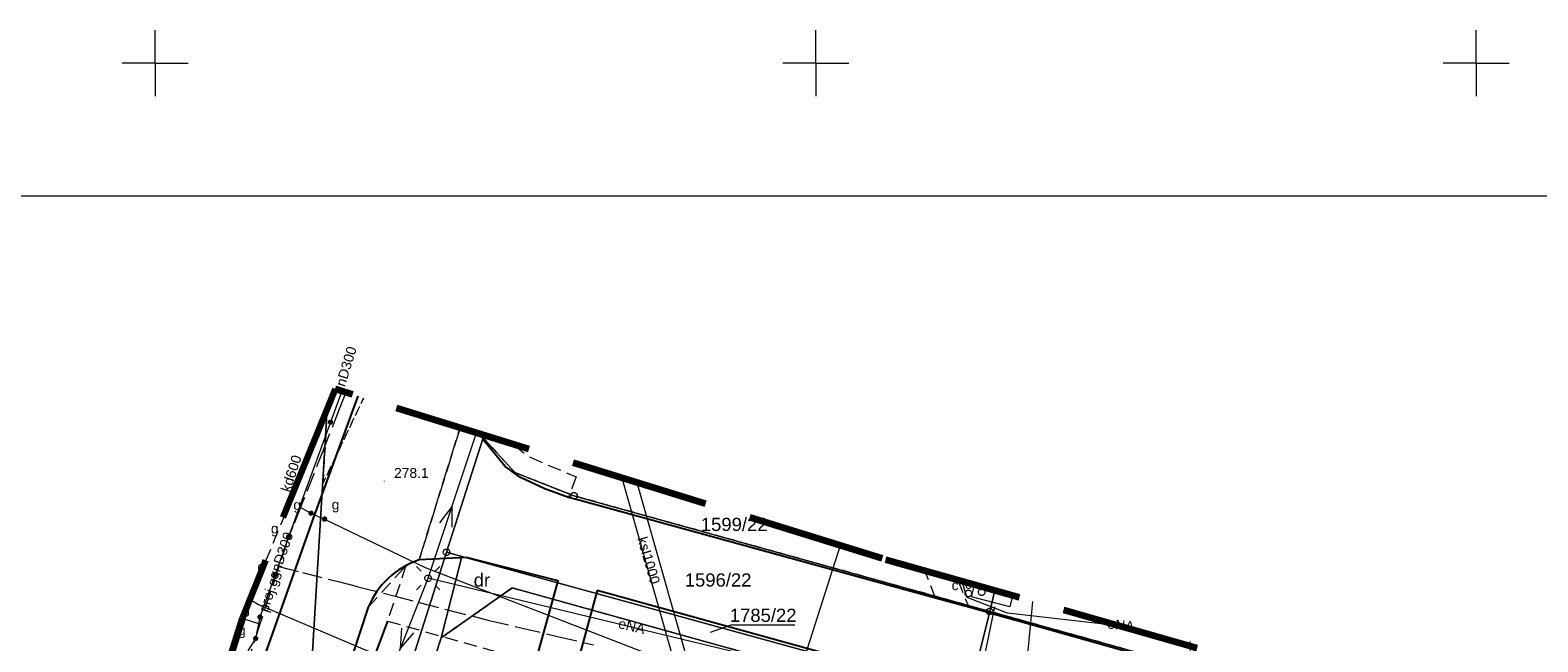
# Model space of a CAD drawing. Extents: x 0 to 6568752, y 0 to 5584302.
# Tile 20 of 58: x 6568291 to 6568405, y 5584256 to 5584302. Entities that reach past the tile are written whole.
import ezdxf
from ezdxf.enums import TextEntityAlignment as Align

# ---------------------------------------------------------------- set-up
doc = ezdxf.new("R2010")
doc.units = 0
for name, pattern in [('GAK', [3.5, 2, -0.7, 0.1, -0.7]), ('PRZER1-1', [1, 0.5, -0.5]), ('PRZER2-1', [1.5, 1, -0.5]), ('PRZER3-1', [2, 1.5, -0.5])]:
    doc.linetypes.add(name, pattern=pattern)
doc.layers.get('0').update_dxf_attribs({"linetype": 'CONTINUOUS'})
for name, color, linetype, lineweight in [('EGDE', 7, 'CONTINUOUS', 18), ('EGDE_O', 7, 'CONTINUOUS', 18), ('EGPG', 7, 'CONTINUOUS', 18), ('OTKC', 7, 'CONTINUOUS', 18), ('OTKJ', 7, 'CONTINUOUS', 18), ('OTKK', 7, 'CONTINUOUS', 25), ('OTRN', 7, 'CONTINUOUS', 13), ('OTRN_O', 7, 'CONTINUOUS', 13), ('ramka sekcji', 7, 'CONTINUOUS', 18), ('siec', 7, 'GAK', 70), ('SUEO', 7, 'CONTINUOUS', 18), ('SUPK', 7, 'CONTINUOUS', 18), ('SUPW', 7, 'CONTINUOUS', 18), ('SUPW_O', 7, 'CONTINUOUS', 18), ('zakres', 6, 'PRZER3-1', 106)]:
    doc.layers.add(name, color=color, linetype=linetype, lineweight=lineweight)
for name, color, linetype, lineweight, true_color in [('EGUG', 7, 'CONTINUOUS', 18, 0x008000), ('EGUG_O', 7, 'CONTINUOUS', 18, 0x008000), ('SUCP', 7, 'CONTINUOUS', 18, 0xd200d2), ('SUEP', 1, 'CONTINUOUS', 18, 0xff0000), ('SUEP_O', 1, 'CONTINUOUS', 18, 0xff0000), ('SUGP', 7, 'CONTINUOUS', 18, 0xbfbf00), ('SUGP_O', 7, 'CONTINUOUS', 18, 0xbfbf00), ('SUGU', 7, 'CONTINUOUS', 18, 0xbfbf00), ('SUGU_O', 7, 'CONTINUOUS', 18, 0xbfbf00), ('SUGW', 7, 'CONTINUOUS', 18, 0xbfbf00), ('SUGW_O', 7, 'CONTINUOUS', 18, 0xbfbf00), ('SUKP', 7, 'CONTINUOUS', 18, 0x803300), ('SUKP_O', 7, 'CONTINUOUS', 18, 0x803300), ('SUTP', 7, 'CONTINUOUS', 18, 0xff9100)]:
    doc.layers.add(name, color=color, linetype=linetype, lineweight=lineweight, true_color=true_color)
doc.styles.add('Arial', font='arial.ttf')

# ---------------------------------------------------------------- blocks, each defined once
blk = doc.blocks.new('D_GSPWPN1')
blk.add_hatch(color=0).paths.add_polyline_path([(-0.045, 0), (-0.043467, -0.011647), (-0.038971, -0.0225), (-0.03182, -0.03182), (-0.0225, -0.038971), (-0.011647, -0.043467), (0, -0.045), (0.011647, -0.043467), (0.0225, -0.038971), (0.03182, -0.03182), (0.038971, -0.0225), (0.043467, -0.011647), (0.045, 0), (0.043467, 0.011647), (0.038971, 0.0225), (0.03182, 0.03182), (0.0225, 0.038971), (0.011647, 0.043467), (0, 0.045), (-0.011647, 0.043467), (-0.0225, 0.038971), (-0.03182, 0.03182), (-0.038971, 0.0225), (-0.043467, 0.011647)])
blk = doc.blocks.new('D_GUPIWZ1_1')
at = {"color": 0}
blk.add_lwpolyline([(0, 0.25), (0.064705, 0.241481), (0.125, 0.216506), (0.176777, 0.176777), (0.216506, 0.125), (0.241481, 0.064705), (0.25, 0), (0.241481, -0.064705), (0.216506, -0.125), (0.176777, -0.176777), (0.125, -0.216506), (0.064705, -0.241481), (0, -0.25), (-0.064705, -0.241481), (-0.125, -0.216506), (-0.176777, -0.176777), (-0.216506, -0.125), (-0.241481, -0.064705), (-0.25, 0), (-0.241481, 0.064705), (-0.216506, 0.125), (-0.176777, 0.176777), (-0.125, 0.216506), (-0.064705, 0.241481)], close=True, dxfattribs=at)
blk = doc.blocks.new('D_GUPGUT1')
blk.add_hatch(color=0).paths.add_polyline_path([(-0.2, 0), (-0.193185, -0.051764), (-0.173205, -0.1), (-0.141421, -0.141421), (-0.1, -0.173205), (-0.051764, -0.193185), (0, -0.2), (0.051764, -0.193185), (0.1, -0.173205), (0.141421, -0.141421), (0.173205, -0.1), (0.193185, -0.051764), (0.2, 0), (0.193185, 0.051764), (0.173205, 0.1), (0.141421, 0.141421), (0.1, 0.173205), (0.051764, 0.193185), (0, 0.2), (-0.051764, 0.193185), (-0.1, 0.173205), (-0.141421, 0.141421), (-0.173205, 0.1), (-0.193185, 0.051764)])
blk = doc.blocks.new('D_GUPGZA1')
blk.add_hatch(color=0).paths.add_polyline_path([(-0.2, 0), (-0.193185, -0.051764), (-0.173205, -0.1), (-0.141421, -0.141421), (-0.1, -0.173205), (-0.051764, -0.193185), (0, -0.2), (0.051764, -0.193185), (0.1, -0.173205), (0.141421, -0.141421), (0.173205, -0.1), (0.193185, -0.051764), (0.2, 0), (0.193185, 0.051764), (0.173205, 0.1), (0.141421, 0.141421), (0.1, 0.173205), (0.051764, 0.193185), (0, 0.2), (-0.051764, 0.193185), (-0.1, 0.173205), (-0.141421, 0.141421), (-0.173205, 0.1), (-0.193185, 0.051764)])
blk = doc.blocks.new('D_GEPPGD1_1')
at = {"color": 0}
blk.add_lwpolyline([(0, 0.25), (0.077254, 0.237764), (0.146946, 0.202254), (0.202254, 0.146946), (0.237764, 0.077254), (0.25, 0), (0.237764, -0.077254), (0.202254, -0.146946), (0.146946, -0.202254), (0.077254, -0.237764), (0, -0.25), (-0.077254, -0.237764), (-0.146946, -0.202254), (-0.202254, -0.146946), (-0.237764, -0.077254), (-0.25, 0), (-0.237764, 0.077254), (-0.202254, 0.146946), (-0.146946, 0.202254), (-0.077254, 0.237764)], close=True, dxfattribs=at)
blk = doc.blocks.new('D_GEPPGD1_2')
blk.add_hatch(color=0).paths.add_polyline_path([(0, -0.045), (0.013906, -0.042798), (0.02645, -0.036406), (0.036406, -0.02645), (0.042798, -0.013906), (0.045, 0), (0.042798, 0.013906), (0.036406, 0.02645), (0.02645, 0.036406), (0.013906, 0.042798), (0, 0.045), (-0.013906, 0.042798), (-0.02645, 0.036406), (-0.036406, 0.02645), (-0.042798, 0.013906), (-0.045, 0), (-0.042798, -0.013906), (-0.036406, -0.02645), (-0.02645, -0.036406), (-0.013906, -0.042798)])
blk = doc.blocks.new('D_GUPELA2')
blk.add_hatch(color=0).paths.add_polyline_path([(-0.001087, 0.044987), (0.011881, 0.043403), (0.021281, 0.03965), (0.030065, 0.033482), (0.038133, 0.023893), (0.043117, 0.012881), (0.044986, 0.001113), (0.044323, -0.007777), (0.040557, -0.019497), (0.033417, -0.030138), (0.024849, -0.037517), (0.013788, -0.042836), (0.002013, -0.044955), (-0.00982, -0.043916), (-0.020466, -0.040077), (-0.029541, -0.033946), (-0.036867, -0.025804), (-0.04187, -0.01649), (-0.04461, -0.005909), (-0.044532, 0.006476), (-0.041285, 0.017903), (-0.034764, 0.028574), (-0.024479, 0.03776), (-0.013449, 0.042943)])
at = {"color": 0}
for points in [[(-0.883883, 0.883883), (-0.53033, 0.53033)], [(0.883883, 0.883883), (0.53033, 0.53033)], [(-0.883883, -0.883883), (-0.53033, -0.53033)], [(0.883883, -0.883883), (0.53033, -0.53033)]]:
    blk.add_lwpolyline(points, dxfattribs=at)
blk = doc.blocks.new('D_GUPELA1')
at = {"color": 0}
blk.add_lwpolyline([(0, 0.25), (0.064705, 0.241481), (0.125, 0.216506), (0.176777, 0.176777), (0.216506, 0.125), (0.241481, 0.064705), (0.25, 0), (0.241481, -0.064705), (0.216506, -0.125), (0.176777, -0.176777), (0.125, -0.216506), (0.064705, -0.241481), (0, -0.25), (-0.064705, -0.241481), (-0.125, -0.216506), (-0.176777, -0.176777), (-0.216506, -0.125), (-0.241481, -0.064705), (-0.25, 0), (-0.241481, 0.064705), (-0.216506, 0.125), (-0.176777, 0.176777), (-0.125, 0.216506), (-0.064705, 0.241481)], close=True, dxfattribs=at)
blk = doc.blocks.new('D_SUEP1')
at = {"color": 0}
blk.add_lwpolyline([(-0.75, -0.5), (0.75, 0), (-0.75, 0.5)], dxfattribs=at)

msp = doc.modelspace()

# ---------------------------------------------------------------- linework, layer by layer
at = {"layer": 'EGDE', "color": 0, "linetype": 'Continuous', "elevation": 10.22}
for points in [[(6568313.01263, 5584273.831), (6568310.11, 5584225.76), (6568304.98, 5584210.19), (6568294.18308, 5584175.87843), (6568288.97096, 5584157.39984), (6568285.97392, 5584140.08989), (6568280.79901, 5584114.07121), (6568278.61678, 5584101.82214), (6568277.46122, 5584095.26675), (6568274.3496, 5584077.53529), (6568271.58328, 5584050.08752), (6568268.42617, 5584011.06381), (6568263.9809, 5583958.70246)], [(6568310.11, 5584225.76), (6568313.01263, 5584273.831)], [(6568324.88408, 5584271.82788), (6568324.82072, 5584271.63057), (6568322.05226, 5584262.96423), (6568313.96, 5584237.46), (6568310.11, 5584225.76)], [(6568363.56069, 5584260.06345), (6568363.17294, 5584258.49371), (6568331.69773, 5584267.24884), (6568327.2348, 5584269.00147), (6568324.82072, 5584271.63057), (6568324.88408, 5584271.82788)], [(6568404.05262, 5584247.11955), (6568384.10967, 5584252.66302), (6568363.17294, 5584258.49371), (6568363.56069, 5584260.06345)], [(6568361.59535, 5584252.09289), (6568363.17294, 5584258.49371), (6568384.10967, 5584252.66302), (6568404.05262, 5584247.11955), (6568410.12476, 5584245.43766), (6568432.37614, 5584239.25389), (6568501.01473, 5584215.71647), (6568547.15443, 5584199.71974), (6568592.68513, 5584183.94093)]]:
    msp.add_lwpolyline(points, dxfattribs=at)
for points in [[(6568322.05226, 5584262.96423), (6568324.82072, 5584271.63057), (6568327.2348, 5584269.00147), (6568331.69773, 5584267.24884), (6568363.17294, 5584258.49371), (6568361.59535, 5584252.09289), (6568323.21152, 5584262.64552)], [(6568313.96, 5584237.46), (6568322.05226, 5584262.96423), (6568323.21152, 5584262.64552), (6568321.65, 5584256.49), (6568315.28914, 5584237.02736)], [(6568323.21152, 5584262.64552), (6568361.59535, 5584252.09289), (6568361.26341, 5584250.74162), (6568327.03, 5584260.27), (6568321.65, 5584256.49)], [(6568361.26341, 5584250.74162), (6568355.87516, 5584228.80739), (6568343.88997, 5584180.27922), (6568337.0279, 5584152.47866), (6568332.74, 5584135.02), (6568328.2783, 5584135.3346), (6568318.08182, 5584100.1005), (6568315.04175, 5584096.21103), (6568312.96342, 5584095.29418), (6568309.21068, 5584095.48584), (6568302.523, 5584096.81978), (6568303.26305, 5584109.23027), (6568304.89857, 5584108.81131), (6568309.92834, 5584135.22816), (6568320.18066, 5584169.23288), (6568329.95, 5584201.67), (6568339.09, 5584229.28), (6568315.28914, 5584237.02736), (6568321.65, 5584256.49), (6568327.03, 5584260.27)]]:
    msp.add_lwpolyline(points, close=True, dxfattribs=at)
at = {"layer": 'EGDE_O', "color": 0, "linetype": 'Continuous', "elevation": 10.8, "flags": 128}
msp.add_lwpolyline([(6568342.04778, 5584256.91384), (6568343.61254, 5584257.46455), (6568348.43254, 5584257.46455)], dxfattribs=at)
at = {"layer": 'EGUG', "color": 0, "linetype": 'PRZER1-1', "lineweight": 18, "elevation": 10.08}
for points in [[(6568315.77846, 5584274.64816), (6568312.69437, 5584268.16777), (6568313.03273, 5584273.88053)], [(6568313.03273, 5584273.88053), (6568312.69437, 5584268.16777), (6568315.77846, 5584274.64816)], [(6568324.88408, 5584271.82788), (6568324.82072, 5584271.63057), (6568327.2348, 5584269.00147), (6568331.69773, 5584267.24884), (6568363.17294, 5584258.49371), (6568384.10967, 5584252.66302), (6568404.05262, 5584247.11955), (6568410.12476, 5584245.43766), (6568432.37614, 5584239.25389), (6568501.01473, 5584215.71647), (6568547.15443, 5584199.71974), (6568592.68513, 5584183.94093)], [(6568363.17294, 5584258.49371), (6568331.69773, 5584267.24884), (6568327.2348, 5584269.00147), (6568324.82072, 5584271.63057), (6568324.88408, 5584271.82788)], [(6568365.45974, 5584156.3753), (6568367.78222, 5584196.52832), (6568370.27666, 5584242.73402), (6568369.72416, 5584246.02716), (6568368.16833, 5584248.79733), (6568365.64994, 5584250.98505), (6568361.59535, 5584252.09289), (6568361.26341, 5584250.74162), (6568327.03, 5584260.27), (6568321.65, 5584256.49), (6568315.28914, 5584237.02736), (6568313.96, 5584237.46), (6568310.11, 5584225.76), (6568304.98, 5584210.19), (6568294.18308, 5584175.87843), (6568288.97096, 5584157.39984)], [(6568309.92834, 5584135.22816), (6568320.18066, 5584169.23288), (6568329.95, 5584201.67), (6568339.09, 5584229.28), (6568315.28914, 5584237.02736), (6568321.65, 5584256.49), (6568327.03, 5584260.27), (6568361.26341, 5584250.74162), (6568361.59535, 5584252.09289), (6568365.64994, 5584250.98505), (6568368.16833, 5584248.79733), (6568369.72416, 5584246.02716), (6568370.27666, 5584242.73402), (6568367.78222, 5584196.52832), (6568365.45974, 5584156.3753)], [(6568592.68513, 5584183.94093), (6568547.15443, 5584199.71974), (6568501.01473, 5584215.71647), (6568432.37614, 5584239.25389), (6568410.12476, 5584245.43766), (6568404.05262, 5584247.11955), (6568384.10967, 5584252.66302), (6568363.17294, 5584258.49371)]]:
    msp.add_lwpolyline(points, dxfattribs=at)
at = {"layer": 'OTKC', "color": 0, "linetype": 'PRZER2-1', "lineweight": 18, "elevation": 10.18}
for points in [[(6568307.20095, 5584259.50371), (6568313.08, 5584273.6), (6568313.65, 5584275.19), (6568313.68893, 5584275.29535)], [(6568313.65, 5584275.19), (6568313.08, 5584273.6), (6568312.93849, 5584273.64821)], [(6568313.57444, 5584275.21599), (6568313.65, 5584275.19)], [(6568315.352, 5584274.78025), (6568311.97, 5584265.56), (6568307.45, 5584252.7), (6568306.94, 5584251.2), (6568304.96, 5584245.52), (6568302.42, 5584238.01), (6568296.52, 5584219.95), (6568294.23, 5584212.49), (6568291.56, 5584203.48), (6568288.79, 5584193.82), (6568286.63, 5584186.06), (6568284.54, 5584178.28), (6568281.93, 5584168.24), (6568280.03, 5584160.7), (6568277.58, 5584149.91), (6568275.95, 5584142.11), (6568273.94, 5584132.16), (6568270.67, 5584115.26), (6568269.36, 5584108.38)], [(6568300.16, 5584210.29), (6568316.12, 5584258.81), (6568318.98, 5584261.96), (6568317.58, 5584257.76), (6568328.78, 5584254.61)], [(6568360.76739, 5584260.85817), (6568361.58, 5584258.81), (6568359.08, 5584259.49), (6568358.26324, 5584261.57062)]]:
    msp.add_lwpolyline(points, dxfattribs=at)
msp.add_lwpolyline([(6568327.17218, 5584271.1192, 0.051148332), (6568328.38, 5584270.16), (6568331.86, 5584268.67), (6568331.28, 5584267.12), (6568329.49, 5584267.76), (6568327.65, 5584268.64), (6568326.48, 5584269.47), (6568325.01, 5584271.29), (6568324.63601, 5584271.90472)], format="xyb", dxfattribs=at)
at = {"layer": 'OTKJ', "color": 0, "linetype": 'PRZER3-1', "lineweight": 18, "elevation": 10.18}
for points in [[(6568280.03, 5584160.7), (6568281.93, 5584168.24), (6568284.54, 5584178.28), (6568286.63, 5584186.06), (6568288.79, 5584193.82), (6568291.56, 5584203.48), (6568294.23, 5584212.49), (6568296.52, 5584219.95), (6568302.42, 5584238.01), (6568304.96, 5584245.52), (6568306.94, 5584251.2), (6568307.45, 5584252.7), (6568311.97, 5584265.56), (6568315.352, 5584274.78025)], [(6568319.98, 5584262.39), (6568323.07601, 5584272.3879)], [(6568324.63601, 5584271.90472), (6568325.01, 5584271.29), (6568326.48, 5584269.47), (6568327.65, 5584268.64), (6568329.49, 5584267.76), (6568331.28, 5584267.12), (6568332.07, 5584266.92), (6568359.08, 5584259.49), (6568361.58, 5584258.81), (6568397.87, 5584248.6), (6568413.84, 5584244.22), (6568455.08, 5584231.25), (6568457, 5584230.63), (6568498.55, 5584216.47), (6568500.09, 5584215.97), (6568537.39, 5584203.09), (6568547.32, 5584199.53), (6568592.6869, 5584183.96856)], [(6568423.38, 5584229.9), (6568390.81, 5584238.73), (6568392.17, 5584243.79), (6568384.91, 5584245.63), (6568365.76, 5584251.01), (6568363.5, 5584251.72), (6568361.75, 5584252.26), (6568333.46, 5584260.07), (6568331.76, 5584253.86), (6568328.78, 5584254.61), (6568330.5, 5584260.81), (6568323.56, 5584262.57), (6568319.98, 5584262.39)]]:
    msp.add_lwpolyline(points, dxfattribs=at)
msp.add_lwpolyline([(6568323.07601, 5584272.3879), (6568319.98, 5584262.39, 0.217074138), (6568316.12, 5584258.81), (6568300.16, 5584210.29), (6568291.67, 5584180.99), (6568283.29, 5584147.13)], format="xyb", dxfattribs=at)
at = {"layer": 'OTKK', "color": 0, "linetype": 'Continuous', "lineweight": 25, "elevation": 10.18}
for points in [[(6568280.03, 5584160.7), (6568281.93, 5584168.24), (6568284.54, 5584178.28), (6568286.63, 5584186.06), (6568288.79, 5584193.82), (6568291.56, 5584203.48), (6568294.23, 5584212.49), (6568296.52, 5584219.95), (6568302.42, 5584238.01), (6568304.96, 5584245.52), (6568306.94, 5584251.2), (6568307.45, 5584252.7), (6568311.97, 5584265.56), (6568315.352, 5584274.78025)], [(6568332.07, 5584266.92), (6568331.28, 5584267.12), (6568329.49, 5584267.76), (6568327.65, 5584268.64), (6568326.48, 5584269.47), (6568325.01, 5584271.29), (6568324.63601, 5584271.90472)], [(6568333.46, 5584260.07), (6568331.76, 5584253.86), (6568328.78, 5584254.61), (6568330.5, 5584260.81), (6568323.56, 5584262.57), (6568319.98, 5584262.39)], [(6568361.75, 5584252.26), (6568333.46, 5584260.07)], [(6568317.58, 5584257.76), (6568316.67, 5584255.32), (6568321, 5584253.87), (6568314.3, 5584234.24), (6568313.86985, 5584233.33925)]]:
    msp.add_lwpolyline(points, dxfattribs=at)
for points in [[(6568402.55193, 5584248.97015, -0.136870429), (6568397.87, 5584248.6), (6568361.58, 5584258.81), (6568359.08, 5584259.49), (6568332.07, 5584266.92)], [(6568319.98, 5584262.39, 0.217074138), (6568316.12, 5584258.81), (6568300.16, 5584210.29), (6568291.67, 5584180.99), (6568283.29, 5584147.13), (6568277.98, 5584120.39), (6568278.34, 5584119.3), (6568279.2, 5584118.53), (6568281.62246, 5584118.2114)]]:
    msp.add_lwpolyline(points, format="xyb", dxfattribs=at)
at = {"layer": 'ramka sekcji', "color": 0}
for p, q in [((6568300, 5584300), (6568300, 5584302.5)), ((6568350, 5584300), (6568350, 5584302.5)), ((6568400, 5584300), (6568400, 5584302.5)), ((6568300, 5584300), (6568297.5, 5584300)), ((6568300, 5584300), (6568300, 5584297.5)), ((6568300, 5584300), (6568302.5, 5584300)), ((6568350, 5584300), (6568347.5, 5584300)), ((6568350, 5584300), (6568350, 5584297.5)), ((6568350, 5584300), (6568352.5, 5584300)), ((6568400, 5584300), (6568397.5, 5584300)), ((6568400, 5584300), (6568400, 5584297.5)), ((6568400, 5584300), (6568402.5, 5584300))]:
    msp.add_line(p, q, dxfattribs=at)
at = {"layer": 'siec', "color": 0, "linetype": 'ByBlock', "lineweight": 20}
msp.add_lwpolyline([(6568734.39713, 5584289.91756), (6568240.9245, 5584289.91756), (6568240.9245, 5583920.87902), (6568734.39713, 5583920.87902)], close=True, dxfattribs=at)
at = {"layer": 'SUCP', "color": 0, "linetype": 'Continuous', "lineweight": 18, "elevation": 10.14}
msp.add_lwpolyline([(6568363.52786, 5584258.84118), (6568358.72812, 5584235.45896), (6568363.21186, 5584234.19605), (6568362.14107, 5584229.40269), (6568356.91373, 5584229.77556), (6568349.05454, 5584184.02745), (6568353.4808, 5584182.02165), (6568352.51065, 5584178.73978), (6568347.94518, 5584179.45938), (6568328.91705, 5584122.12967), (6568332.47163, 5584121.22431), (6568331.91754, 5584116.99279), (6568327.01957, 5584117.92663), (6568310.11167, 5584042.64789), (6568313.52267, 5584040.92342), (6568312.64533, 5584036.86571), (6568307.74363, 5584037.91157), (6568299.28996, 5584003.59361)], dxfattribs=at)
at = {"layer": 'SUEP', "linetype": 'Continuous', "lineweight": 18, "elevation": 10.14}
for points in [[(6568276.06979, 5584093.81871), (6568282.32, 5584128.84), (6568290.26, 5584161.9), (6568297.13, 5584197.16), (6568309.51774, 5584232.68092), (6568320.65754, 5584260.99611), (6568324.3283, 5584272.00003)], [(6568351.8644, 5584263.47129), (6568348.00344, 5584251.38771), (6568330.70332, 5584253.62497), (6568322.26659, 5584250.99607), (6568318.53028, 5584249.13778), (6568316.56838, 5584247.7224), (6568314.23713, 5584241.60189)], [(6568367.39064, 5584239.30657), (6568365.39148, 5584247.76147), (6568362.54719, 5584250.40502), (6568353.73654, 5584252.73168), (6568347.67324, 5584254.50369), (6568320.65754, 5584260.99611)], [(6568372.92623, 5584257.39889), (6568364.52475, 5584258.36112), (6568361.45917, 5584259.55171), (6568361.05536, 5584260.77624)]]:
    msp.add_lwpolyline(points, dxfattribs=at)
at = {"layer": 'SUGP', "color": 0, "linetype": 'PRZER3-1', "lineweight": 18, "elevation": 10.14}
for points in [[(6568314.43445, 5584275.06444), (6568313.93696, 5584273.80502), (6568312.75944, 5584270.82404), (6568311.06987, 5584266.54676), (6568310.42835, 5584264.92269), (6568309.99592, 5584263.82795), (6568309.36276, 5584261.89753)], [(6568309.36276, 5584261.89753), (6568307.92915, 5584257.53033)], [(6568309.36276, 5584261.89753), (6568307.92915, 5584257.53033)], [(6568309.36276, 5584261.89753), (6568311.16106, 5584261.43522), (6568313.85442, 5584260.74281), (6568315.33876, 5584260.36121), (6568318.05619, 5584259.66261), (6568322.02889, 5584258.6413), (6568325.2897, 5584257.80265), (6568327.67393, 5584257.24721), (6568330.45671, 5584256.59892), (6568333.16763, 5584255.96738)], [(6568307.92915, 5584257.53033), (6568306.57906, 5584257.95854)], [(6568307.92915, 5584257.53033), (6568304.95132, 5584248.45899), (6568301.43179, 5584237.73753), (6568298.07096, 5584226.83995), (6568293.9423, 5584213.30734), (6568291.60061, 5584205.63192), (6568289.98624, 5584203.90934)]]:
    msp.add_lwpolyline(points, dxfattribs=at)
at = {"layer": 'SUGP', "color": 0, "linetype": 'Continuous', "lineweight": 18, "elevation": 10.14}
for points in [[(6568314.11716, 5584275.16272), (6568313.27, 5584272.82), (6568310.9218, 5584266.40661)], [(6568310.9218, 5584266.40661), (6568310.09, 5584264.14), (6568309.07115, 5584261.24938), (6568307.92617, 5584258.06039), (6568307.6, 5584256.44), (6568307.00616, 5584255.49535)], [(6568310.9218, 5584266.40661), (6568311.79, 5584265.93), (6568312.82682, 5584265.48509), (6568320.4382, 5584261.80319), (6568356.46613, 5584247.86126), (6568363.1055, 5584245.2923), (6568423.64071, 5584221.27212), (6568423.77004, 5584211.23905)]]:
    msp.add_lwpolyline(points, dxfattribs=at)
at = {"layer": 'SUKP', "color": 0, "linetype": 'Continuous', "lineweight": 18, "elevation": 10.14}
for points in [[(6568335.32164, 5584268.59507), (6568343.39626, 5584240.13985)], [(6568336.46129, 5584268.24209), (6568344.35827, 5584240.41284)], [(6568365.7, 5584251.51), (6568366.44349, 5584259.24328)], [(6568304.76106, 5584252.1006), (6568306.83703, 5584258.60655)]]:
    msp.add_lwpolyline(points, dxfattribs=at)
at = {"layer": 'SUPK', "color": 0, "linetype": 'Continuous', "lineweight": 18, "elevation": 10.14}
msp.add_lwpolyline([(6568364.90589, 5584259.68073), (6568364.7, 5584258.84), (6568361.79, 5584259.6), (6568362.02616, 5584260.50004)], dxfattribs=at)
at = {"layer": 'SUTP', "color": 0, "linetype": 'Continuous', "lineweight": 18, "elevation": 10.14}
msp.add_lwpolyline([(6568307.17035, 5584259.42828), (6568307.81232, 5584259.00045), (6568335.97449, 5584247.04938), (6568333.6656, 5584233.6106), (6568326.23043, 5584215.04437), (6568324.92988, 5584204.91983), (6568323.39043, 5584199.51658), (6568318.12328, 5584188.40785), (6568315.30627, 5584179.9389), (6568310.54536, 5584166.25451), (6568308.94136, 5584158.25622), (6568307.97868, 5584148.60907), (6568302.86621, 5584119.06592), (6568299.15252, 5584103.43086)], dxfattribs=at)
at = {"layer": 'zakres', "color": 0, "ltscale": 7}
msp.add_lwpolyline([(6568419.28314, 5584244.20999), (6568355.04246, 5584262.48696), (6568313.61581, 5584275.31799), (6568306.59555, 5584258.01123), (6568299.2612, 5584234.56823), (6568280.6299, 5584172.98146), (6568276.44824, 5584154.31965), (6568267.58948, 5584107.60505), (6568261.88828, 5584068.50066), (6568256.46359, 5584021.7748), (6568252.69909, 5583965.99225), (6568250.34937, 5583966.23815), (6568248.9828, 5583949.49809), (6568593.23088, 5583926.24598)], dxfattribs=at)

# ---------------------------------------------------------------- block references
at = {"layer": 'EGPG', "color": 0, "linetype": 'Continuous', "lineweight": 18}
for name, p in [('D_GEPPGD1_2', (6568324.82072, 5584271.63057, 10.24)), ('D_GEPPGD1_2', (6568327.2348, 5584269.00147, 10.24)), ('D_GEPPGD1_1', (6568331.69773, 5584267.24884, 10.24)), ('D_GEPPGD1_1', (6568322.05226, 5584262.96423, 10.24)), ('D_GEPPGD1_2', (6568323.21152, 5584262.64552, 10.24)), ('D_GEPPGD1_2', (6568327.03, 5584260.27, 10.24)), ('D_GEPPGD1_1', (6568363.17294, 5584258.49371, 10.24)), ('D_GEPPGD1_2', (6568321.65, 5584256.49, 10.24))]:
    msp.add_blockref(name, p, dxfattribs=at)
at = {"layer": 'OTRN', "color": 0, "linetype": 'Continuous', "lineweight": 13}
msp.add_blockref('D_GSPWPN1', (6568317.33, 5584268.35, 10.08), dxfattribs=at)
at = {"layer": 'SUEO', "color": 0, "linetype": 'Continuous', "lineweight": 18}
for name, p in [('D_GUPELA2', (6568320.65754, 5584260.99611, 10.15)), ('D_GUPELA1', (6568320.65754, 5584260.99611, 10.16))]:
    msp.add_blockref(name, p, dxfattribs=at)
at = {"layer": 'SUEP', "linetype": 'Continuous', "lineweight": 18}
for p, rotation in [((6568322.23976, 5584265.73916, 10.14), 71.55196524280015), ((6568318.827, 5584256.34324, 10.14), 248.5242824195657)]:
    msp.add_blockref('D_SUEP1', p, dxfattribs=dict(at, rotation=rotation))
at = {"layer": 'SUGU', "color": 0, "linetype": 'Continuous', "lineweight": 18}
for p in [(6568312.82682, 5584265.48509, 10.16), (6568309.07115, 5584261.24938, 10.16), (6568307.92617, 5584258.06039, 10.16)]:
    msp.add_blockref('D_GUPGUT1', p, dxfattribs=at)
at = {"layer": 'SUGW', "color": 0, "linetype": 'Continuous', "lineweight": 18}
for p in [(6568313.27, 5584272.82, 10.16), (6568311.79, 5584265.93, 10.16), (6568310.09, 5584264.14, 10.16), (6568307.6, 5584256.44, 10.16)]:
    msp.add_blockref('D_GUPGZA1', p, dxfattribs=at)
at = {"layer": 'SUPW', "color": 0, "linetype": 'Continuous', "lineweight": 18}
for p in [(6568361.56423, 5584259.84949, 10.18), (6568362.56417, 5584259.94598, 10.18)]:
    msp.add_blockref('D_GUPIWZ1_1', p, dxfattribs=at)

# ---------------------------------------------------------------- texts
at = {"layer": 'EGDE_O', "color": 0, "linetype": 'Continuous', "style": 'Arial'}
for s, p in [('1599/22', (6568343.82767, 5584264.57711, 10.8)), ('1596/22', (6568342.6126, 5584260.36879, 10.8)), ('1785/22', (6568346.02254, 5584257.69455, 10.8))]:
    msp.add_text(s, height=1, dxfattribs=at).set_placement(p, align=Align.CENTER)
at = {"layer": 'EGUG_O', "color": 0, "linetype": 'Continuous', "lineweight": 0, "style": 'Arial'}
msp.add_text('dr', height=1, dxfattribs=at).set_placement((6568324.7282, 5584260.36256, 10.8), align=Align.CENTER)
at = {"layer": 'OTRN_O', "color": 0, "linetype": 'Continuous', "lineweight": 0, "style": 'Arial'}
msp.add_text('278.1', height=0.75, dxfattribs=at).set_placement((6568318.08, 5584268.6, 10.8))
at = {"layer": 'SUEP_O', "linetype": 'Continuous', "lineweight": 0, "style": 'Arial'}
for rotation, p in [(346.4869326, (6568335.99374, 5584257.00304, 10.8)), (353.4663367, (6568373.06027, 5584257.08814, 10.8))]:
    msp.add_text('eNA', height=0.75, rotation=rotation, dxfattribs=at).set_placement(p, align=Align.CENTER)
at = {"layer": 'SUGP_O', "color": 0, "linetype": 'Continuous', "lineweight": 0, "style": 'Arial'}
for s, rotation, p in [('gnD300', 72.7988782, (6568314.72335, 5584276.65031, 10.8)), ('gnD300', 70.5840118, (6568309.85736, 5584262.59713, 10.8)), ('proj.g', 71.8266145, (6568308.9248, 5584259.6224, 10.8)), ('proj.g', 71.8266145, (6568308.9248, 5584259.6224, 10.8))]:
    msp.add_text(s, height=0.75, rotation=rotation, dxfattribs=at).set_placement(p, align=Align.CENTER)
at = {"layer": 'SUGU_O', "color": 0, "linetype": 'Continuous', "lineweight": 0, "style": 'Arial'}
for p in [(6568313.94311, 5584266.20809, 10.8), (6568308.32115, 5584261.49938, 10.8), (6568307.17617, 5584258.31039, 10.8)]:
    msp.add_text('g', height=0.75, dxfattribs=at).set_placement(p, align=Align.RIGHT)
at = {"layer": 'SUGW_O', "color": 0, "linetype": 'Continuous', "lineweight": 0, "style": 'Arial'}
for p in [(6568311.04, 5584266.18, 10.8), (6568309.34, 5584264.39, 10.8), (6568306.85, 5584256.69, 10.8)]:
    msp.add_text('g', height=0.75, dxfattribs=at).set_placement(p, align=Align.RIGHT)
at = {"layer": 'SUKP_O', "color": 0, "linetype": 'Continuous', "lineweight": 0, "style": 'Arial'}
for s, rotation, p in [('kd600', 71.6579088, (6568310.64744, 5584268.81516, 10.8)), ('ksI1000', 286.2267784, (6568337.0039, 5584262.24816, 10.8))]:
    msp.add_text(s, height=0.75, rotation=rotation, dxfattribs=at).set_placement(p, align=Align.CENTER)
at = {"layer": 'SUPW_O', "color": 0, "linetype": 'Continuous', "lineweight": 0, "style": 'Arial'}
for s, p in [('c', (6568360.81423, 5584260.09949, 10.8)), ('c', (6568361.81417, 5584260.19598, 10.8)), ('k', (6568378.75818, 5584255.45698, 10.8))]:
    msp.add_text(s, height=0.75, dxfattribs=at).set_placement(p, align=Align.RIGHT)

doc.saveas('drawing.dxf')
